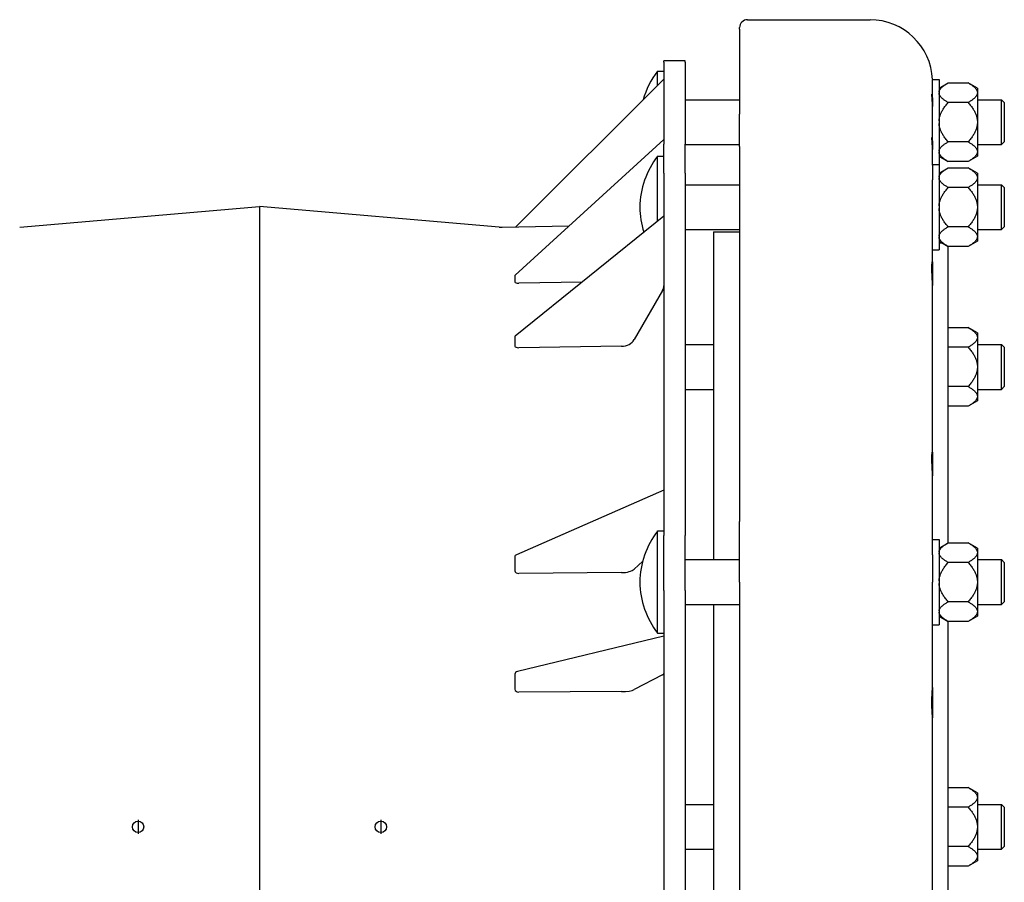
# Model space of a CAD drawing. Header units: millimetres. Extents: x 574 to 5002, y 343 to 1887.
# Tile 5 of 9: x 752 to 1099, y 902 to 1206. Entities that reach past the tile are written whole.
import ezdxf

# ---------------------------------------------------------------- set-up
doc = ezdxf.new("R2010")
doc.units = ezdxf.units.MM
doc.layers.add('DETAIL', color=2, linetype='Continuous')
doc.layers.add('ORIGIN', color=6, linetype='Continuous')

msp = doc.modelspace()

# ---------------------------------------------------------------- linework, layer by layer
at = {"layer": 'DETAIL'}
for p, q in [((1008.45, 1205.6), (1051.64, 1205.6)), ((1005.65, 1202.3), (1005.65, 1202.8)), ((1005.65, 1202.3), (1005.65, 1172.36)), ((978.95, 1190.68), (978.95, 1191.14)), ((986.45, 1191.14), (978.95, 1191.14)), ((978.95, 1190.68), (978.95, 1161.76)), ((986.45, 1190.68), (986.45, 1191.14)), ((986.45, 1190.68), (986.45, 1161.76)), ((976.75, 1182.43), (976.75, 1187.51)), ((976.75, 1187.51), (978.95, 1187.51)), ((926.78, 1132.62), (978.95, 1184.63)), ((1073.62, 1184.51), (1073.62, 1184.28)), ((1073.62, 1184.51), (1075.95, 1184.51)), ((1075.95, 1184.51), (1075.95, 1154.58)), ((1075.95, 1181.51), (1079.15, 1183.36)), ((1079.15, 1183.36), (1086.25, 1183.36)), ((1089.45, 1181.51), (1086.25, 1183.36)), ((1073.64, 1176.95), (1073.64, 1182.5)), ((1089.45, 1181.51), (1089.45, 1180.12)), ((1089.45, 1180.12), (1089.45, 1179.68)), ((986.45, 1177.41), (1005.65, 1177.41)), ((1073.64, 1176.95), (1073.64, 1175.09)), ((1086.25, 1176.43), (1079.15, 1176.43)), ((1089.45, 1179.68), (1089.45, 1169.95)), ((1089.45, 1177.41), (1097.95, 1177.41)), ((1097.95, 1161.61), (1097.95, 1177.41)), ((1098.95, 1176.41), (1097.95, 1177.41)), ((1098.95, 1176.41), (1098.95, 1162.61)), ((1073.64, 1161.75), (1073.64, 1175.09)), ((1005.65, 1160.98), (1005.65, 1172.36)), ((1089.45, 1169.95), (1089.45, 1169.07)), ((1089.45, 1169.07), (1089.45, 1159.34)), ((978.95, 1163.46), (926.52, 1115.59)), ((1086.25, 1162.58), (1079.15, 1162.58)), ((1098.95, 1162.61), (1097.95, 1161.61)), ((978.95, 1151.5), (978.95, 1161.76)), ((986.45, 1151.5), (986.45, 1161.76)), ((986.45, 1161.61), (1005.65, 1161.61)), ((1005.65, 1160.98), (1005.65, 1028.93)), ((1073.64, 1161.75), (1073.64, 1159.89)), ((1073.64, 1154.58), (1073.64, 1159.89)), ((1089.45, 1161.61), (1097.95, 1161.61)), ((1089.45, 1159.34), (1089.45, 1158.9)), ((976.75, 1134.69), (976.75, 1157.58)), ((976.75, 1157.58), (978.95, 1157.58)), ((1075.95, 1157.51), (1079.15, 1155.66)), ((1086.25, 1155.66), (1079.15, 1155.66)), ((1089.45, 1157.51), (1086.25, 1155.66)), ((1089.45, 1158.9), (1089.45, 1157.51)), ((1073.62, 1154.35), (1073.62, 1149.22)), ((1073.63, 1154.58), (1075.95, 1154.58)), ((1075.95, 1154.58), (1075.95, 1124.58)), ((1075.95, 1151.58), (1079.15, 1153.43)), ((1079.15, 1153.43), (1086.25, 1153.43)), ((1089.45, 1151.58), (1086.25, 1153.43)), ((978.95, 1151.5), (978.95, 1023.9)), ((986.45, 1151.5), (986.45, 1023.9)), ((1089.45, 1151.58), (1089.45, 1150.18)), ((1089.45, 1150.18), (1089.45, 1149.74)), ((1089.45, 1149.74), (1089.45, 1140.01)), ((986.45, 1147.48), (1005.65, 1147.48)), ((1086.25, 1146.5), (1079.15, 1146.5)), ((1089.45, 1147.48), (1097.95, 1147.48)), ((1097.95, 1131.68), (1097.95, 1147.48)), ((1098.95, 1146.48), (1097.95, 1147.48)), ((1098.95, 1146.48), (1098.95, 1132.68)), ((1073.64, 1120.23), (1073.64, 1144.7)), ((751.97, 1132.57), (836.45, 1139.86)), ((836.45, 1139.86), (836.45, 702.81)), ((920.93, 1132.57), (836.45, 1139.86)), ((1089.45, 1140.01), (1089.45, 1139.14)), ((1089.45, 1139.14), (1089.45, 1129.41)), ((978.95, 1136.46), (926.61, 1094.15)), ((921.97, 1132.54), (945.53, 1132.95)), ((986.45, 1131.68), (1005.65, 1131.68)), ((1086.25, 1132.65), (1079.15, 1132.65)), ((1089.45, 1131.68), (1097.95, 1131.68)), ((1098.95, 1132.68), (1097.95, 1131.68)), ((996.52, 1130.84), (996.52, 1015.43)), ((996.52, 1130.84), (1005.65, 1130.84)), ((1089.45, 1129.41), (1089.45, 1128.97)), ((1089.45, 1128.97), (1089.45, 1127.57)), ((1073.64, 1124.58), (1075.95, 1124.58)), ((1075.95, 1127.57), (1079.15, 1125.73)), ((1077.22, 1126.84), (1075.95, 1126.92)), ((1086.25, 1125.73), (1079.15, 1125.73)), ((1079.22, 1021.38), (1079.22, 1125.73)), ((1089.45, 1127.57), (1086.25, 1125.73)), ((1073.64, 1120.23), (1073.64, 1112.04)), ((926.45, 1115.47), (926.45, 1114.35)), ((926.45, 1114.35), (926.45, 1113.23)), ((950.17, 1113.2), (927.89, 1112.85)), ((1073.64, 1053.18), (1073.64, 1112.04)), ((978.48, 1110.19), (968.53, 1092.93)), ((1079.22, 1097.17), (1086.25, 1097.17)), ((1089.45, 1095.32), (1086.25, 1097.17)), ((926.45, 1093.88), (926.45, 1092.26)), ((1089.45, 1095.32), (1089.45, 1093.93)), ((1089.45, 1093.93), (1089.45, 1093.49)), ((1089.45, 1093.49), (1089.45, 1083.76)), ((926.45, 1092.26), (926.45, 1090.65)), ((964.09, 1090.59), (927.89, 1090.08)), ((986.45, 1091.22), (996.52, 1091.22)), ((1086.25, 1090.24), (1079.22, 1090.24)), ((1089.45, 1091.22), (1097.95, 1091.22)), ((1097.95, 1075.42), (1097.95, 1091.22)), ((1098.95, 1090.22), (1097.95, 1091.22)), ((1098.95, 1090.22), (1098.95, 1076.42)), ((1089.45, 1083.76), (1089.45, 1082.88)), ((1089.45, 1082.88), (1089.45, 1073.15)), ((1086.25, 1076.39), (1079.22, 1076.39)), ((1098.95, 1076.42), (1097.95, 1075.42)), ((986.45, 1075.42), (996.52, 1075.42)), ((1089.45, 1075.42), (1097.95, 1075.42)), ((1089.45, 1073.15), (1089.45, 1072.71)), ((1089.45, 1072.71), (1089.45, 1071.32)), ((1086.25, 1069.47), (1079.22, 1069.47)), ((1089.45, 1071.32), (1086.25, 1069.47)), ((1073.64, 1053.18), (1073.64, 1044.99)), ((1073.64, 1020.52), (1073.64, 1044.99)), ((978.95, 1039.9), (927.07, 1017.17)), ((1005.65, 1007.53), (1005.65, 1028.93)), ((976.75, 989.53), (976.75, 1025.53)), ((976.75, 1025.53), (978.95, 1025.53)), ((978.95, 1004.62), (978.95, 1023.9)), ((986.45, 1004.62), (986.45, 1023.9)), ((1073.64, 1022.53), (1075.95, 1022.53)), ((1075.95, 1022.53), (1075.95, 992.53)), ((1075.95, 1019.53), (1079.15, 1021.38)), ((1079.15, 1021.38), (1086.25, 1021.38)), ((1089.45, 1019.53), (1086.25, 1021.38)), ((1073.62, 1017.17), (1073.62, 1007.53)), ((1089.45, 1019.53), (1089.45, 1018.13)), ((1089.45, 1018.13), (1089.45, 1017.69)), ((1089.45, 1017.69), (1089.45, 1007.97)), ((926.45, 1016.43), (926.45, 1013.95)), ((926.45, 1013.95), (926.45, 1011.48)), ((971.53, 1014.96), (968.53, 1012.14)), ((986.45, 1015.43), (1005.65, 1015.43)), ((1086.25, 1014.45), (1079.15, 1014.45)), ((1089.45, 1015.43), (1097.95, 1015.43)), ((1097.95, 999.63), (1097.95, 1015.43)), ((1098.95, 1014.43), (1097.95, 1015.43)), ((1098.95, 1014.43), (1098.95, 1000.63)), ((964.09, 1010.87), (927.89, 1010.6)), ((1005.65, 1007.53), (1005.65, 835.15)), ((1089.45, 1007.97), (1089.45, 1007.09)), ((1089.45, 1007.09), (1089.45, 997.36)), ((978.95, 1004.62), (978.95, 838.06)), ((986.45, 1004.62), (986.45, 838.06)), ((986.45, 999.63), (1005.65, 999.63)), ((996.52, 999.63), (996.52, 843.05)), ((1073.64, 970.44), (1073.64, 1002.39)), ((1086.25, 1000.6), (1079.15, 1000.6)), ((1089.45, 999.63), (1097.95, 999.63)), ((1098.95, 1000.63), (1097.95, 999.63)), ((1089.45, 997.36), (1089.45, 996.92)), ((1089.45, 996.92), (1089.45, 995.52)), ((1073.64, 992.53), (1075.95, 992.53)), ((1075.95, 995.52), (1079.15, 993.68)), ((1086.25, 993.68), (1079.15, 993.68)), ((1079.22, 849), (1079.22, 993.68)), ((1089.45, 995.52), (1086.25, 993.68)), ((976.75, 989.53), (978.95, 989.53)), ((978.95, 988.5), (927.41, 976.04)), ((926.45, 975.12), (926.45, 972.45)), ((926.45, 972.45), (926.45, 969.78)), ((978.48, 974.83), (968.53, 969.67)), ((964.09, 968.97), (927.89, 968.82)), ((1073.64, 970.44), (1073.64, 959.75)), ((1073.64, 882.92), (1073.64, 959.75)), ((1079.22, 935.19), (1086.25, 935.19)), ((1089.45, 933.34), (1086.25, 935.19)), ((1089.45, 933.34), (1089.45, 931.94)), ((1089.45, 931.94), (1089.45, 931.51)), ((1089.45, 931.51), (1089.45, 921.78)), ((986.45, 929.24), (996.52, 929.24)), ((1086.25, 928.26), (1079.22, 928.26)), ((1089.45, 929.24), (1097.95, 929.24)), ((1097.95, 913.44), (1097.95, 929.24)), ((1098.95, 928.24), (1097.95, 929.24)), ((1098.95, 928.24), (1098.95, 914.44)), ((1089.45, 921.78), (1089.45, 920.9)), ((1089.45, 920.9), (1089.45, 911.17)), ((986.45, 913.44), (996.52, 913.44)), ((1086.25, 914.41), (1079.22, 914.41)), ((1089.45, 913.44), (1097.95, 913.44)), ((1098.95, 914.44), (1097.95, 913.44)), ((1089.45, 909.33), (1086.25, 907.49)), ((1089.45, 911.17), (1089.45, 910.73)), ((1089.45, 910.73), (1089.45, 909.33)), ((1086.25, 907.49), (1079.22, 907.49))]:
    msp.add_line(p, q, dxfattribs=at)
at = {"layer": 'DETAIL', "flags": 128}
for points in [[(1073.64, 1182.5), (1073.64, 1182.6), (1073.64, 1182.71), (1073.64, 1182.81), (1073.64, 1182.92), (1073.64, 1183.01), (1073.64, 1183.11), (1073.63, 1183.2), (1073.63, 1183.29), (1073.63, 1183.37), (1073.63, 1183.46), (1073.63, 1183.53), (1073.63, 1183.61), (1073.63, 1183.68), (1073.63, 1183.75), (1073.63, 1183.82), (1073.62, 1183.88), (1073.62, 1183.94), (1073.62, 1184), (1073.62, 1184.06), (1073.62, 1184.11), (1073.62, 1184.16), (1073.62, 1184.2), (1073.62, 1184.24), (1073.62, 1184.28)], [(1075.95, 1180.12), (1075.97, 1180.25), (1076, 1180.37), (1076.04, 1180.5), (1076.09, 1180.63), (1076.15, 1180.76), (1076.22, 1180.89), (1076.3, 1181.02), (1076.39, 1181.15), (1076.48, 1181.28), (1076.59, 1181.41), (1076.71, 1181.55), (1076.83, 1181.68), (1076.97, 1181.81), (1077.11, 1181.95), (1077.27, 1182.08), (1077.44, 1182.22), (1077.61, 1182.35), (1077.8, 1182.49), (1078, 1182.63), (1078.21, 1182.78), (1078.42, 1182.92), (1078.65, 1183.06), (1078.9, 1183.21), (1079.15, 1183.36)], [(1086.25, 1183.36), (1086.5, 1183.21), (1086.74, 1183.06), (1086.97, 1182.92), (1087.19, 1182.78), (1087.4, 1182.63), (1087.6, 1182.49), (1087.78, 1182.35), (1087.96, 1182.22), (1088.13, 1182.08), (1088.28, 1181.95), (1088.43, 1181.81), (1088.56, 1181.68), (1088.69, 1181.55), (1088.81, 1181.41), (1088.91, 1181.28), (1089.01, 1181.15), (1089.1, 1181.02), (1089.18, 1180.89), (1089.25, 1180.76), (1089.31, 1180.63), (1089.36, 1180.5), (1089.4, 1180.37), (1089.43, 1180.25), (1089.45, 1180.12)], [(1073.64, 1175.09), (1073.63, 1175.58), (1073.62, 1176.04), (1073.6, 1176.48), (1073.58, 1176.89), (1073.55, 1177.27), (1073.52, 1177.64), (1073.5, 1177.98), (1073.47, 1178.29), (1073.44, 1178.57), (1073.42, 1178.8), (1073.41, 1178.99), (1073.4, 1179.14), (1073.39, 1179.25), (1073.4, 1179.31), (1073.41, 1179.34), (1073.42, 1179.32), (1073.44, 1179.26), (1073.47, 1179.15), (1073.5, 1179), (1073.52, 1178.81), (1073.55, 1178.59), (1073.58, 1178.33), (1073.6, 1178.04), (1073.62, 1177.71), (1073.63, 1177.35), (1073.64, 1176.95)], [(1079.15, 1176.43), (1078.9, 1176.58), (1078.65, 1176.73), (1078.42, 1176.87), (1078.21, 1177.02), (1078, 1177.16), (1077.8, 1177.3), (1077.61, 1177.44), (1077.44, 1177.57), (1077.27, 1177.71), (1077.11, 1177.85), (1076.97, 1177.98), (1076.83, 1178.11), (1076.71, 1178.25), (1076.59, 1178.38), (1076.48, 1178.51), (1076.39, 1178.64), (1076.3, 1178.77), (1076.22, 1178.9), (1076.15, 1179.03), (1076.09, 1179.16), (1076.04, 1179.29), (1076, 1179.42), (1075.97, 1179.55), (1075.95, 1179.68)], [(1075.95, 1169.95), (1075.97, 1170.21), (1076, 1170.47), (1076.04, 1170.72), (1076.09, 1170.98), (1076.15, 1171.24), (1076.22, 1171.5), (1076.3, 1171.76), (1076.39, 1172.02), (1076.48, 1172.28), (1076.59, 1172.54), (1076.71, 1172.81), (1076.83, 1173.07), (1076.97, 1173.34), (1077.11, 1173.61), (1077.27, 1173.88), (1077.44, 1174.15), (1077.61, 1174.43), (1077.8, 1174.7), (1078, 1174.98), (1078.21, 1175.27), (1078.42, 1175.55), (1078.65, 1175.84), (1078.9, 1176.14), (1079.15, 1176.43)], [(1089.45, 1179.68), (1089.43, 1179.55), (1089.4, 1179.42), (1089.36, 1179.29), (1089.31, 1179.16), (1089.25, 1179.03), (1089.18, 1178.9), (1089.1, 1178.77), (1089.01, 1178.64), (1088.91, 1178.51), (1088.81, 1178.38), (1088.69, 1178.25), (1088.56, 1178.11), (1088.43, 1177.98), (1088.28, 1177.85), (1088.13, 1177.71), (1087.96, 1177.57), (1087.78, 1177.44), (1087.6, 1177.3), (1087.4, 1177.16), (1087.19, 1177.02), (1086.97, 1176.87), (1086.74, 1176.73), (1086.5, 1176.58), (1086.25, 1176.43)], [(1086.25, 1176.43), (1086.5, 1176.14), (1086.74, 1175.84), (1086.97, 1175.55), (1087.19, 1175.27), (1087.4, 1174.98), (1087.6, 1174.7), (1087.78, 1174.43), (1087.96, 1174.15), (1088.13, 1173.88), (1088.28, 1173.61), (1088.43, 1173.34), (1088.56, 1173.07), (1088.69, 1172.81), (1088.81, 1172.54), (1088.91, 1172.28), (1089.01, 1172.02), (1089.1, 1171.76), (1089.18, 1171.5), (1089.25, 1171.24), (1089.31, 1170.98), (1089.36, 1170.72), (1089.4, 1170.47), (1089.43, 1170.21), (1089.45, 1169.95)], [(1079.15, 1162.58), (1078.9, 1162.88), (1078.65, 1163.17), (1078.42, 1163.46), (1078.21, 1163.75), (1078, 1164.03), (1077.8, 1164.31), (1077.61, 1164.59), (1077.44, 1164.87), (1077.27, 1165.14), (1077.11, 1165.41), (1076.97, 1165.68), (1076.83, 1165.94), (1076.71, 1166.21), (1076.59, 1166.47), (1076.48, 1166.74), (1076.39, 1167), (1076.3, 1167.26), (1076.22, 1167.52), (1076.15, 1167.78), (1076.09, 1168.03), (1076.04, 1168.29), (1076, 1168.55), (1075.97, 1168.81), (1075.95, 1169.07)], [(1089.45, 1169.07), (1089.43, 1168.81), (1089.4, 1168.55), (1089.36, 1168.29), (1089.31, 1168.03), (1089.25, 1167.78), (1089.18, 1167.52), (1089.1, 1167.26), (1089.01, 1167), (1088.91, 1166.74), (1088.81, 1166.47), (1088.69, 1166.21), (1088.56, 1165.94), (1088.43, 1165.68), (1088.28, 1165.41), (1088.13, 1165.14), (1087.96, 1164.87), (1087.78, 1164.59), (1087.6, 1164.31), (1087.4, 1164.03), (1087.19, 1163.75), (1086.97, 1163.46), (1086.74, 1163.17), (1086.5, 1162.88), (1086.25, 1162.58)], [(1073.64, 1159.89), (1073.63, 1160.38), (1073.62, 1160.84), (1073.6, 1161.28), (1073.58, 1161.69), (1073.55, 1162.08), (1073.52, 1162.44), (1073.5, 1162.79), (1073.47, 1163.1), (1073.44, 1163.37), (1073.42, 1163.6), (1073.41, 1163.79), (1073.4, 1163.94), (1073.39, 1164.05), (1073.4, 1164.11), (1073.41, 1164.14), (1073.42, 1164.12), (1073.44, 1164.06), (1073.47, 1163.95), (1073.5, 1163.8), (1073.52, 1163.61), (1073.55, 1163.39), (1073.58, 1163.13), (1073.6, 1162.84), (1073.62, 1162.51), (1073.63, 1162.15), (1073.64, 1161.75)], [(1075.95, 1159.34), (1075.97, 1159.47), (1076, 1159.6), (1076.04, 1159.73), (1076.09, 1159.86), (1076.15, 1159.99), (1076.22, 1160.12), (1076.3, 1160.25), (1076.39, 1160.38), (1076.48, 1160.51), (1076.59, 1160.64), (1076.71, 1160.77), (1076.83, 1160.9), (1076.97, 1161.04), (1077.11, 1161.17), (1077.27, 1161.31), (1077.44, 1161.44), (1077.61, 1161.58), (1077.8, 1161.72), (1078, 1161.86), (1078.21, 1162), (1078.42, 1162.14), (1078.65, 1162.29), (1078.9, 1162.44), (1079.15, 1162.58)], [(1086.25, 1162.58), (1086.5, 1162.44), (1086.74, 1162.29), (1086.97, 1162.14), (1087.19, 1162), (1087.4, 1161.86), (1087.6, 1161.72), (1087.78, 1161.58), (1087.96, 1161.44), (1088.13, 1161.31), (1088.28, 1161.17), (1088.43, 1161.04), (1088.56, 1160.9), (1088.69, 1160.77), (1088.81, 1160.64), (1088.91, 1160.51), (1089.01, 1160.38), (1089.1, 1160.25), (1089.18, 1160.12), (1089.25, 1159.99), (1089.31, 1159.86), (1089.36, 1159.73), (1089.4, 1159.6), (1089.43, 1159.47), (1089.45, 1159.34)], [(1079.15, 1155.66), (1078.9, 1155.81), (1078.65, 1155.95), (1078.42, 1156.1), (1078.21, 1156.24), (1078, 1156.38), (1077.8, 1156.52), (1077.61, 1156.66), (1077.44, 1156.8), (1077.27, 1156.94), (1077.11, 1157.07), (1076.97, 1157.21), (1076.83, 1157.34), (1076.71, 1157.47), (1076.59, 1157.6), (1076.48, 1157.73), (1076.39, 1157.87), (1076.3, 1158), (1076.22, 1158.13), (1076.15, 1158.25), (1076.09, 1158.38), (1076.04, 1158.51), (1076, 1158.64), (1075.97, 1158.77), (1075.95, 1158.9)], [(1089.45, 1158.9), (1089.43, 1158.77), (1089.4, 1158.64), (1089.36, 1158.51), (1089.31, 1158.38), (1089.25, 1158.25), (1089.18, 1158.13), (1089.1, 1158), (1089.01, 1157.87), (1088.91, 1157.73), (1088.81, 1157.6), (1088.69, 1157.47), (1088.56, 1157.34), (1088.43, 1157.21), (1088.28, 1157.07), (1088.13, 1156.94), (1087.96, 1156.8), (1087.78, 1156.66), (1087.6, 1156.52), (1087.4, 1156.38), (1087.19, 1156.24), (1086.97, 1156.1), (1086.74, 1155.95), (1086.5, 1155.81), (1086.25, 1155.66)], [(1073.62, 1154.35), (1073.62, 1154.37), (1073.62, 1154.38), (1073.62, 1154.4), (1073.62, 1154.42), (1073.62, 1154.43), (1073.62, 1154.45), (1073.62, 1154.46), (1073.62, 1154.47), (1073.62, 1154.49), (1073.62, 1154.5), (1073.62, 1154.51), (1073.62, 1154.52), (1073.62, 1154.53), (1073.62, 1154.53), (1073.62, 1154.54), (1073.62, 1154.55), (1073.63, 1154.56), (1073.63, 1154.56), (1073.63, 1154.56), (1073.63, 1154.57), (1073.63, 1154.57), (1073.63, 1154.57), (1073.63, 1154.57), (1073.63, 1154.58)], [(1075.95, 1150.18), (1075.97, 1150.31), (1076, 1150.44), (1076.04, 1150.57), (1076.09, 1150.7), (1076.15, 1150.83), (1076.22, 1150.96), (1076.3, 1151.09), (1076.39, 1151.22), (1076.48, 1151.35), (1076.59, 1151.48), (1076.71, 1151.61), (1076.83, 1151.75), (1076.97, 1151.88), (1077.11, 1152.01), (1077.27, 1152.15), (1077.44, 1152.28), (1077.61, 1152.42), (1077.8, 1152.56), (1078, 1152.7), (1078.21, 1152.84), (1078.42, 1152.99), (1078.65, 1153.13), (1078.9, 1153.28), (1079.15, 1153.43)], [(1086.25, 1153.43), (1086.5, 1153.28), (1086.74, 1153.13), (1086.97, 1152.99), (1087.19, 1152.84), (1087.4, 1152.7), (1087.6, 1152.56), (1087.78, 1152.42), (1087.96, 1152.28), (1088.13, 1152.15), (1088.28, 1152.01), (1088.43, 1151.88), (1088.56, 1151.75), (1088.69, 1151.61), (1088.81, 1151.48), (1088.91, 1151.35), (1089.01, 1151.22), (1089.1, 1151.09), (1089.18, 1150.96), (1089.25, 1150.83), (1089.31, 1150.7), (1089.36, 1150.57), (1089.4, 1150.44), (1089.43, 1150.31), (1089.45, 1150.18)], [(1073.64, 1144.7), (1073.64, 1144.91), (1073.64, 1145.11), (1073.64, 1145.32), (1073.64, 1145.52), (1073.64, 1145.72), (1073.64, 1145.92), (1073.63, 1146.12), (1073.63, 1146.32), (1073.63, 1146.52), (1073.63, 1146.71), (1073.63, 1146.9), (1073.63, 1147.09), (1073.63, 1147.28), (1073.63, 1147.47), (1073.63, 1147.65), (1073.62, 1147.84), (1073.62, 1148.02), (1073.62, 1148.19), (1073.62, 1148.37), (1073.62, 1148.54), (1073.62, 1148.72), (1073.62, 1148.89), (1073.62, 1149.05), (1073.62, 1149.22)], [(1079.15, 1146.5), (1078.9, 1146.65), (1078.65, 1146.8), (1078.42, 1146.94), (1078.21, 1147.08), (1078, 1147.23), (1077.8, 1147.37), (1077.61, 1147.5), (1077.44, 1147.64), (1077.27, 1147.78), (1077.11, 1147.91), (1076.97, 1148.05), (1076.83, 1148.18), (1076.71, 1148.31), (1076.59, 1148.45), (1076.48, 1148.58), (1076.39, 1148.71), (1076.3, 1148.84), (1076.22, 1148.97), (1076.15, 1149.1), (1076.09, 1149.23), (1076.04, 1149.36), (1076, 1149.48), (1075.97, 1149.61), (1075.95, 1149.74)], [(1089.45, 1149.74), (1089.43, 1149.61), (1089.4, 1149.48), (1089.36, 1149.36), (1089.31, 1149.23), (1089.25, 1149.1), (1089.18, 1148.97), (1089.1, 1148.84), (1089.01, 1148.71), (1088.91, 1148.58), (1088.81, 1148.45), (1088.69, 1148.31), (1088.56, 1148.18), (1088.43, 1148.05), (1088.28, 1147.91), (1088.13, 1147.78), (1087.96, 1147.64), (1087.78, 1147.5), (1087.6, 1147.37), (1087.4, 1147.23), (1087.19, 1147.08), (1086.97, 1146.94), (1086.74, 1146.8), (1086.5, 1146.65), (1086.25, 1146.5)], [(1075.95, 1140.01), (1075.97, 1140.27), (1076, 1140.53), (1076.04, 1140.79), (1076.09, 1141.05), (1076.15, 1141.31), (1076.22, 1141.57), (1076.3, 1141.83), (1076.39, 1142.09), (1076.48, 1142.35), (1076.59, 1142.61), (1076.71, 1142.87), (1076.83, 1143.14), (1076.97, 1143.41), (1077.11, 1143.67), (1077.27, 1143.95), (1077.44, 1144.22), (1077.61, 1144.49), (1077.8, 1144.77), (1078, 1145.05), (1078.21, 1145.33), (1078.42, 1145.62), (1078.65, 1145.91), (1078.9, 1146.2), (1079.15, 1146.5)], [(1086.25, 1146.5), (1086.5, 1146.2), (1086.74, 1145.91), (1086.97, 1145.62), (1087.19, 1145.33), (1087.4, 1145.05), (1087.6, 1144.77), (1087.78, 1144.49), (1087.96, 1144.22), (1088.13, 1143.95), (1088.28, 1143.67), (1088.43, 1143.41), (1088.56, 1143.14), (1088.69, 1142.87), (1088.81, 1142.61), (1088.91, 1142.35), (1089.01, 1142.09), (1089.1, 1141.83), (1089.18, 1141.57), (1089.25, 1141.31), (1089.31, 1141.05), (1089.36, 1140.79), (1089.4, 1140.53), (1089.43, 1140.27), (1089.45, 1140.01)], [(1079.15, 1132.65), (1078.9, 1132.95), (1078.65, 1133.24), (1078.42, 1133.53), (1078.21, 1133.82), (1078, 1134.1), (1077.8, 1134.38), (1077.61, 1134.66), (1077.44, 1134.93), (1077.27, 1135.21), (1077.11, 1135.48), (1076.97, 1135.74), (1076.83, 1136.01), (1076.71, 1136.28), (1076.59, 1136.54), (1076.48, 1136.8), (1076.39, 1137.06), (1076.3, 1137.32), (1076.22, 1137.58), (1076.15, 1137.84), (1076.09, 1138.1), (1076.04, 1138.36), (1076, 1138.62), (1075.97, 1138.88), (1075.95, 1139.14)], [(1089.45, 1139.14), (1089.43, 1138.88), (1089.4, 1138.62), (1089.36, 1138.36), (1089.31, 1138.1), (1089.25, 1137.84), (1089.18, 1137.58), (1089.1, 1137.32), (1089.01, 1137.06), (1088.91, 1136.8), (1088.81, 1136.54), (1088.69, 1136.28), (1088.56, 1136.01), (1088.43, 1135.74), (1088.28, 1135.48), (1088.13, 1135.21), (1087.96, 1134.93), (1087.78, 1134.66), (1087.6, 1134.38), (1087.4, 1134.1), (1087.19, 1133.82), (1086.97, 1133.53), (1086.74, 1133.24), (1086.5, 1132.95), (1086.25, 1132.65)], [(1075.95, 1129.41), (1075.97, 1129.54), (1076, 1129.67), (1076.04, 1129.8), (1076.09, 1129.92), (1076.15, 1130.05), (1076.22, 1130.18), (1076.3, 1130.31), (1076.39, 1130.44), (1076.48, 1130.57), (1076.59, 1130.71), (1076.71, 1130.84), (1076.83, 1130.97), (1076.97, 1131.1), (1077.11, 1131.24), (1077.27, 1131.37), (1077.44, 1131.51), (1077.61, 1131.65), (1077.8, 1131.79), (1078, 1131.93), (1078.21, 1132.07), (1078.42, 1132.21), (1078.65, 1132.36), (1078.9, 1132.5), (1079.15, 1132.65)], [(1086.25, 1132.65), (1086.5, 1132.5), (1086.74, 1132.36), (1086.97, 1132.21), (1087.19, 1132.07), (1087.4, 1131.93), (1087.6, 1131.79), (1087.78, 1131.65), (1087.96, 1131.51), (1088.13, 1131.37), (1088.28, 1131.24), (1088.43, 1131.1), (1088.56, 1130.97), (1088.69, 1130.84), (1088.81, 1130.71), (1088.91, 1130.57), (1089.01, 1130.44), (1089.1, 1130.31), (1089.18, 1130.18), (1089.25, 1130.05), (1089.31, 1129.92), (1089.36, 1129.8), (1089.4, 1129.67), (1089.43, 1129.54), (1089.45, 1129.41)], [(1079.15, 1125.73), (1078.9, 1125.87), (1078.65, 1126.02), (1078.42, 1126.17), (1078.21, 1126.31), (1078, 1126.45), (1077.8, 1126.59), (1077.61, 1126.73), (1077.44, 1126.87), (1077.27, 1127), (1077.11, 1127.14), (1076.97, 1127.27), (1076.83, 1127.41), (1076.71, 1127.54), (1076.59, 1127.67), (1076.48, 1127.8), (1076.39, 1127.93), (1076.3, 1128.06), (1076.22, 1128.19), (1076.15, 1128.32), (1076.09, 1128.45), (1076.04, 1128.58), (1076, 1128.71), (1075.97, 1128.84), (1075.95, 1128.97)], [(1089.45, 1128.97), (1089.43, 1128.84), (1089.4, 1128.71), (1089.36, 1128.58), (1089.31, 1128.45), (1089.25, 1128.32), (1089.18, 1128.19), (1089.1, 1128.06), (1089.01, 1127.93), (1088.91, 1127.8), (1088.81, 1127.67), (1088.69, 1127.54), (1088.56, 1127.41), (1088.43, 1127.27), (1088.28, 1127.14), (1088.13, 1127), (1087.96, 1126.87), (1087.78, 1126.73), (1087.6, 1126.59), (1087.4, 1126.45), (1087.19, 1126.31), (1086.97, 1126.17), (1086.74, 1126.02), (1086.5, 1125.87), (1086.25, 1125.73)], [(1073.64, 1112.04), (1073.63, 1112.52), (1073.62, 1113.01), (1073.6, 1113.5), (1073.58, 1113.99), (1073.55, 1114.49), (1073.52, 1114.99), (1073.5, 1115.5), (1073.47, 1116), (1073.44, 1116.5), (1073.42, 1116.97), (1073.41, 1117.42), (1073.4, 1117.85), (1073.39, 1118.24), (1073.4, 1118.6), (1073.41, 1118.94), (1073.42, 1119.26), (1073.44, 1119.54), (1073.47, 1119.79), (1073.5, 1119.99), (1073.52, 1120.15), (1073.55, 1120.27), (1073.58, 1120.34), (1073.6, 1120.38), (1073.62, 1120.37), (1073.63, 1120.32), (1073.64, 1120.23)], [(1086.25, 1097.17), (1086.5, 1097.02), (1086.74, 1096.87), (1086.97, 1096.73), (1087.19, 1096.59), (1087.4, 1096.44), (1087.6, 1096.3), (1087.78, 1096.17), (1087.96, 1096.03), (1088.13, 1095.89), (1088.28, 1095.76), (1088.43, 1095.62), (1088.56, 1095.49), (1088.69, 1095.36), (1088.81, 1095.22), (1088.91, 1095.09), (1089.01, 1094.96), (1089.1, 1094.83), (1089.18, 1094.7), (1089.25, 1094.57), (1089.31, 1094.44), (1089.36, 1094.31), (1089.4, 1094.19), (1089.43, 1094.06), (1089.45, 1093.93)], [(1089.45, 1093.49), (1089.43, 1093.36), (1089.4, 1093.23), (1089.36, 1093.1), (1089.31, 1092.97), (1089.25, 1092.84), (1089.18, 1092.71), (1089.1, 1092.58), (1089.01, 1092.45), (1088.91, 1092.32), (1088.81, 1092.19), (1088.69, 1092.06), (1088.56, 1091.92), (1088.43, 1091.79), (1088.28, 1091.66), (1088.13, 1091.52), (1087.96, 1091.39), (1087.78, 1091.25), (1087.6, 1091.11), (1087.4, 1090.97), (1087.19, 1090.83), (1086.97, 1090.68), (1086.74, 1090.54), (1086.5, 1090.39), (1086.25, 1090.24)], [(1086.25, 1090.24), (1086.5, 1089.95), (1086.74, 1089.65), (1086.97, 1089.36), (1087.19, 1089.08), (1087.4, 1088.79), (1087.6, 1088.51), (1087.78, 1088.24), (1087.96, 1087.96), (1088.13, 1087.69), (1088.28, 1087.42), (1088.43, 1087.15), (1088.56, 1086.88), (1088.69, 1086.62), (1088.81, 1086.35), (1088.91, 1086.09), (1089.01, 1085.83), (1089.1, 1085.57), (1089.18, 1085.31), (1089.25, 1085.05), (1089.31, 1084.79), (1089.36, 1084.53), (1089.4, 1084.28), (1089.43, 1084.02), (1089.45, 1083.76)], [(1089.45, 1082.88), (1089.43, 1082.62), (1089.4, 1082.36), (1089.36, 1082.1), (1089.31, 1081.85), (1089.25, 1081.59), (1089.18, 1081.33), (1089.1, 1081.07), (1089.01, 1080.81), (1088.91, 1080.55), (1088.81, 1080.28), (1088.69, 1080.02), (1088.56, 1079.76), (1088.43, 1079.49), (1088.28, 1079.22), (1088.13, 1078.95), (1087.96, 1078.68), (1087.78, 1078.4), (1087.6, 1078.12), (1087.4, 1077.84), (1087.19, 1077.56), (1086.97, 1077.27), (1086.74, 1076.99), (1086.5, 1076.69), (1086.25, 1076.39)], [(1086.25, 1076.39), (1086.5, 1076.25), (1086.74, 1076.1), (1086.97, 1075.95), (1087.19, 1075.81), (1087.4, 1075.67), (1087.6, 1075.53), (1087.78, 1075.39), (1087.96, 1075.25), (1088.13, 1075.12), (1088.28, 1074.98), (1088.43, 1074.85), (1088.56, 1074.71), (1088.69, 1074.58), (1088.81, 1074.45), (1088.91, 1074.32), (1089.01, 1074.19), (1089.1, 1074.06), (1089.18, 1073.93), (1089.25, 1073.8), (1089.31, 1073.67), (1089.36, 1073.54), (1089.4, 1073.41), (1089.43, 1073.28), (1089.45, 1073.15)], [(1089.45, 1072.71), (1089.43, 1072.58), (1089.4, 1072.45), (1089.36, 1072.32), (1089.31, 1072.2), (1089.25, 1072.07), (1089.18, 1071.94), (1089.1, 1071.81), (1089.01, 1071.68), (1088.91, 1071.55), (1088.81, 1071.41), (1088.69, 1071.28), (1088.56, 1071.15), (1088.43, 1071.02), (1088.28, 1070.88), (1088.13, 1070.75), (1087.96, 1070.61), (1087.78, 1070.47), (1087.6, 1070.33), (1087.4, 1070.19), (1087.19, 1070.05), (1086.97, 1069.91), (1086.74, 1069.76), (1086.5, 1069.62), (1086.25, 1069.47)], [(1073.64, 1044.99), (1073.63, 1045.48), (1073.62, 1045.97), (1073.6, 1046.46), (1073.58, 1046.95), (1073.55, 1047.44), (1073.52, 1047.95), (1073.5, 1048.46), (1073.47, 1048.96), (1073.44, 1049.45), (1073.42, 1049.93), (1073.41, 1050.38), (1073.4, 1050.8), (1073.39, 1051.19), (1073.4, 1051.56), (1073.41, 1051.9), (1073.42, 1052.22), (1073.44, 1052.5), (1073.47, 1052.74), (1073.5, 1052.95), (1073.52, 1053.11), (1073.55, 1053.23), (1073.58, 1053.3), (1073.6, 1053.33), (1073.62, 1053.33), (1073.63, 1053.28), (1073.64, 1053.18)], [(1073.62, 1017.17), (1073.62, 1017.33), (1073.62, 1017.49), (1073.62, 1017.65), (1073.62, 1017.81), (1073.62, 1017.96), (1073.62, 1018.12), (1073.62, 1018.27), (1073.62, 1018.42), (1073.63, 1018.57), (1073.63, 1018.72), (1073.63, 1018.86), (1073.63, 1019), (1073.63, 1019.14), (1073.63, 1019.28), (1073.63, 1019.42), (1073.63, 1019.55), (1073.63, 1019.68), (1073.64, 1019.81), (1073.64, 1019.93), (1073.64, 1020.06), (1073.64, 1020.18), (1073.64, 1020.29), (1073.64, 1020.41), (1073.64, 1020.52)], [(1075.95, 1018.13), (1075.97, 1018.26), (1076, 1018.39), (1076.04, 1018.52), (1076.09, 1018.65), (1076.15, 1018.78), (1076.22, 1018.91), (1076.3, 1019.04), (1076.39, 1019.17), (1076.48, 1019.3), (1076.59, 1019.43), (1076.71, 1019.56), (1076.83, 1019.7), (1076.97, 1019.83), (1077.11, 1019.96), (1077.27, 1020.1), (1077.44, 1020.23), (1077.61, 1020.37), (1077.8, 1020.51), (1078, 1020.65), (1078.21, 1020.79), (1078.42, 1020.94), (1078.65, 1021.08), (1078.9, 1021.23), (1079.15, 1021.38)], [(1086.25, 1021.38), (1086.5, 1021.23), (1086.74, 1021.08), (1086.97, 1020.94), (1087.19, 1020.79), (1087.4, 1020.65), (1087.6, 1020.51), (1087.78, 1020.37), (1087.96, 1020.23), (1088.13, 1020.1), (1088.28, 1019.96), (1088.43, 1019.83), (1088.56, 1019.7), (1088.69, 1019.56), (1088.81, 1019.43), (1088.91, 1019.3), (1089.01, 1019.17), (1089.1, 1019.04), (1089.18, 1018.91), (1089.25, 1018.78), (1089.31, 1018.65), (1089.36, 1018.52), (1089.4, 1018.39), (1089.43, 1018.26), (1089.45, 1018.13)], [(1079.15, 1014.45), (1078.9, 1014.6), (1078.65, 1014.75), (1078.42, 1014.89), (1078.21, 1015.03), (1078, 1015.18), (1077.8, 1015.32), (1077.61, 1015.45), (1077.44, 1015.59), (1077.27, 1015.73), (1077.11, 1015.86), (1076.97, 1016), (1076.83, 1016.13), (1076.71, 1016.26), (1076.59, 1016.4), (1076.48, 1016.53), (1076.39, 1016.66), (1076.3, 1016.79), (1076.22, 1016.92), (1076.15, 1017.05), (1076.09, 1017.18), (1076.04, 1017.31), (1076, 1017.44), (1075.97, 1017.56), (1075.95, 1017.69)], [(1089.45, 1017.69), (1089.43, 1017.56), (1089.4, 1017.44), (1089.36, 1017.31), (1089.31, 1017.18), (1089.25, 1017.05), (1089.18, 1016.92), (1089.1, 1016.79), (1089.01, 1016.66), (1088.91, 1016.53), (1088.81, 1016.4), (1088.69, 1016.26), (1088.56, 1016.13), (1088.43, 1016), (1088.28, 1015.86), (1088.13, 1015.73), (1087.96, 1015.59), (1087.78, 1015.45), (1087.6, 1015.32), (1087.4, 1015.18), (1087.19, 1015.03), (1086.97, 1014.89), (1086.74, 1014.75), (1086.5, 1014.6), (1086.25, 1014.45)], [(1075.95, 1007.97), (1075.97, 1008.22), (1076, 1008.48), (1076.04, 1008.74), (1076.09, 1009), (1076.15, 1009.26), (1076.22, 1009.52), (1076.3, 1009.78), (1076.39, 1010.04), (1076.48, 1010.3), (1076.59, 1010.56), (1076.71, 1010.83), (1076.83, 1011.09), (1076.97, 1011.36), (1077.11, 1011.63), (1077.27, 1011.9), (1077.44, 1012.17), (1077.61, 1012.44), (1077.8, 1012.72), (1078, 1013), (1078.21, 1013.28), (1078.42, 1013.57), (1078.65, 1013.86), (1078.9, 1014.15), (1079.15, 1014.45)], [(1086.25, 1014.45), (1086.5, 1014.15), (1086.74, 1013.86), (1086.97, 1013.57), (1087.19, 1013.28), (1087.4, 1013), (1087.6, 1012.72), (1087.78, 1012.44), (1087.96, 1012.17), (1088.13, 1011.9), (1088.28, 1011.63), (1088.43, 1011.36), (1088.56, 1011.09), (1088.69, 1010.83), (1088.81, 1010.56), (1088.91, 1010.3), (1089.01, 1010.04), (1089.1, 1009.78), (1089.18, 1009.52), (1089.25, 1009.26), (1089.31, 1009), (1089.36, 1008.74), (1089.4, 1008.48), (1089.43, 1008.22), (1089.45, 1007.97)], [(1073.64, 1002.39), (1073.64, 1002.6), (1073.64, 1002.81), (1073.64, 1003.02), (1073.64, 1003.23), (1073.64, 1003.44), (1073.64, 1003.65), (1073.63, 1003.87), (1073.63, 1004.08), (1073.63, 1004.3), (1073.63, 1004.51), (1073.63, 1004.73), (1073.63, 1004.94), (1073.63, 1005.16), (1073.63, 1005.37), (1073.63, 1005.59), (1073.62, 1005.81), (1073.62, 1006.02), (1073.62, 1006.24), (1073.62, 1006.45), (1073.62, 1006.67), (1073.62, 1006.88), (1073.62, 1007.1), (1073.62, 1007.31), (1073.62, 1007.53)], [(1079.15, 1000.6), (1078.9, 1000.9), (1078.65, 1001.19), (1078.42, 1001.48), (1078.21, 1001.77), (1078, 1002.05), (1077.8, 1002.33), (1077.61, 1002.61), (1077.44, 1002.88), (1077.27, 1003.16), (1077.11, 1003.43), (1076.97, 1003.7), (1076.83, 1003.96), (1076.71, 1004.23), (1076.59, 1004.49), (1076.48, 1004.75), (1076.39, 1005.01), (1076.3, 1005.27), (1076.22, 1005.53), (1076.15, 1005.79), (1076.09, 1006.05), (1076.04, 1006.31), (1076, 1006.57), (1075.97, 1006.83), (1075.95, 1007.09)], [(1089.45, 1007.09), (1089.43, 1006.83), (1089.4, 1006.57), (1089.36, 1006.31), (1089.31, 1006.05), (1089.25, 1005.79), (1089.18, 1005.53), (1089.1, 1005.27), (1089.01, 1005.01), (1088.91, 1004.75), (1088.81, 1004.49), (1088.69, 1004.23), (1088.56, 1003.96), (1088.43, 1003.7), (1088.28, 1003.43), (1088.13, 1003.16), (1087.96, 1002.88), (1087.78, 1002.61), (1087.6, 1002.33), (1087.4, 1002.05), (1087.19, 1001.77), (1086.97, 1001.48), (1086.74, 1001.19), (1086.5, 1000.9), (1086.25, 1000.6)], [(1075.95, 997.36), (1075.97, 997.49), (1076, 997.62), (1076.04, 997.75), (1076.09, 997.88), (1076.15, 998), (1076.22, 998.13), (1076.3, 998.26), (1076.39, 998.39), (1076.48, 998.53), (1076.59, 998.66), (1076.71, 998.79), (1076.83, 998.92), (1076.97, 999.05), (1077.11, 999.19), (1077.27, 999.32), (1077.44, 999.46), (1077.61, 999.6), (1077.8, 999.74), (1078, 999.88), (1078.21, 1000.02), (1078.42, 1000.16), (1078.65, 1000.31), (1078.9, 1000.45), (1079.15, 1000.6)], [(1086.25, 1000.6), (1086.5, 1000.45), (1086.74, 1000.31), (1086.97, 1000.16), (1087.19, 1000.02), (1087.4, 999.88), (1087.6, 999.74), (1087.78, 999.6), (1087.96, 999.46), (1088.13, 999.32), (1088.28, 999.19), (1088.43, 999.05), (1088.56, 998.92), (1088.69, 998.79), (1088.81, 998.66), (1088.91, 998.53), (1089.01, 998.39), (1089.1, 998.26), (1089.18, 998.13), (1089.25, 998), (1089.31, 997.88), (1089.36, 997.75), (1089.4, 997.62), (1089.43, 997.49), (1089.45, 997.36)], [(1079.15, 993.68), (1078.9, 993.82), (1078.65, 993.97), (1078.42, 994.12), (1078.21, 994.26), (1078, 994.4), (1077.8, 994.54), (1077.61, 994.68), (1077.44, 994.82), (1077.27, 994.95), (1077.11, 995.09), (1076.97, 995.22), (1076.83, 995.36), (1076.71, 995.49), (1076.59, 995.62), (1076.48, 995.75), (1076.39, 995.88), (1076.3, 996.01), (1076.22, 996.14), (1076.15, 996.27), (1076.09, 996.4), (1076.04, 996.53), (1076, 996.66), (1075.97, 996.79), (1075.95, 996.92)], [(1089.45, 996.92), (1089.43, 996.79), (1089.4, 996.66), (1089.36, 996.53), (1089.31, 996.4), (1089.25, 996.27), (1089.18, 996.14), (1089.1, 996.01), (1089.01, 995.88), (1088.91, 995.75), (1088.81, 995.62), (1088.69, 995.49), (1088.56, 995.36), (1088.43, 995.22), (1088.28, 995.09), (1088.13, 994.95), (1087.96, 994.82), (1087.78, 994.68), (1087.6, 994.54), (1087.4, 994.4), (1087.19, 994.26), (1086.97, 994.12), (1086.74, 993.97), (1086.5, 993.82), (1086.25, 993.68)], [(1073.64, 959.75), (1073.63, 960), (1073.62, 960.29), (1073.6, 960.61), (1073.58, 960.95), (1073.55, 961.32), (1073.52, 961.73), (1073.5, 962.17), (1073.47, 962.63), (1073.44, 963.11), (1073.42, 963.6), (1073.41, 964.1), (1073.4, 964.6), (1073.39, 965.1), (1073.4, 965.59), (1073.41, 966.09), (1073.42, 966.59), (1073.44, 967.09), (1073.47, 967.57), (1073.5, 968.03), (1073.52, 968.46), (1073.55, 968.87), (1073.58, 969.24), (1073.6, 969.58), (1073.62, 969.9), (1073.63, 970.19), (1073.64, 970.44)], [(1086.25, 935.19), (1086.5, 935.04), (1086.74, 934.89), (1086.97, 934.75), (1087.19, 934.6), (1087.4, 934.46), (1087.6, 934.32), (1087.78, 934.18), (1087.96, 934.05), (1088.13, 933.91), (1088.28, 933.77), (1088.43, 933.64), (1088.56, 933.51), (1088.69, 933.37), (1088.81, 933.24), (1088.91, 933.11), (1089.01, 932.98), (1089.1, 932.85), (1089.18, 932.72), (1089.25, 932.59), (1089.31, 932.46), (1089.36, 932.33), (1089.4, 932.2), (1089.43, 932.07), (1089.45, 931.94)], [(1089.45, 931.51), (1089.43, 931.38), (1089.4, 931.25), (1089.36, 931.12), (1089.31, 930.99), (1089.25, 930.86), (1089.18, 930.73), (1089.1, 930.6), (1089.01, 930.47), (1088.91, 930.34), (1088.81, 930.21), (1088.69, 930.08), (1088.56, 929.94), (1088.43, 929.81), (1088.28, 929.67), (1088.13, 929.54), (1087.96, 929.4), (1087.78, 929.27), (1087.6, 929.13), (1087.4, 928.99), (1087.19, 928.85), (1086.97, 928.7), (1086.74, 928.56), (1086.5, 928.41), (1086.25, 928.26)], [(1086.25, 928.26), (1086.5, 927.96), (1086.74, 927.67), (1086.97, 927.38), (1087.19, 927.1), (1087.4, 926.81), (1087.6, 926.53), (1087.78, 926.25), (1087.96, 925.98), (1088.13, 925.71), (1088.28, 925.44), (1088.43, 925.17), (1088.56, 924.9), (1088.69, 924.64), (1088.81, 924.37), (1088.91, 924.11), (1089.01, 923.85), (1089.1, 923.59), (1089.18, 923.33), (1089.25, 923.07), (1089.31, 922.81), (1089.36, 922.55), (1089.4, 922.29), (1089.43, 922.03), (1089.45, 921.78)], [(1089.45, 920.9), (1089.43, 920.64), (1089.4, 920.38), (1089.36, 920.12), (1089.31, 919.86), (1089.25, 919.6), (1089.18, 919.35), (1089.1, 919.09), (1089.01, 918.83), (1088.91, 918.56), (1088.81, 918.3), (1088.69, 918.04), (1088.56, 917.77), (1088.43, 917.51), (1088.28, 917.24), (1088.13, 916.97), (1087.96, 916.69), (1087.78, 916.42), (1087.6, 916.14), (1087.4, 915.86), (1087.19, 915.58), (1086.97, 915.29), (1086.74, 915), (1086.5, 914.71), (1086.25, 914.41)], [(1086.25, 914.41), (1086.5, 914.26), (1086.74, 914.12), (1086.97, 913.97), (1087.19, 913.83), (1087.4, 913.69), (1087.6, 913.55), (1087.78, 913.41), (1087.96, 913.27), (1088.13, 913.13), (1088.28, 913), (1088.43, 912.86), (1088.56, 912.73), (1088.69, 912.6), (1088.81, 912.47), (1088.91, 912.34), (1089.01, 912.21), (1089.1, 912.08), (1089.18, 911.95), (1089.25, 911.82), (1089.31, 911.69), (1089.36, 911.56), (1089.4, 911.43), (1089.43, 911.3), (1089.45, 911.17)], [(1089.45, 910.73), (1089.43, 910.6), (1089.4, 910.47), (1089.36, 910.34), (1089.31, 910.21), (1089.25, 910.08), (1089.18, 909.95), (1089.1, 909.82), (1089.01, 909.69), (1088.91, 909.56), (1088.81, 909.43), (1088.69, 909.3), (1088.56, 909.17), (1088.43, 909.03), (1088.28, 908.9), (1088.13, 908.76), (1087.96, 908.63), (1087.78, 908.49), (1087.6, 908.35), (1087.4, 908.21), (1087.19, 908.07), (1086.97, 907.93), (1086.74, 907.78), (1086.5, 907.64), (1086.25, 907.49)]]:
    msp.add_lwpolyline(points, dxfattribs=at)
at = {"layer": 'DETAIL'}
for centre, radius, start, end in [((1008.45, 1202.8), 2.8, 90, 180), ((1051.64, 1183.6), 22, 2.363, 90), ((1001.32, 1168.81), 30.88, 142.7216, 163.9457), ((1001.32, 1138.87), 30.88, 142.7216, 178.6983), ((1001.32, 1140.28), 30.88, 181.3017, 197.8877), ((921.79, 1142.53), 10, 265.066, 271), ((1001.32, 1006.82), 30.88, 142.7216, 178.6983), ((1001.32, 1008.23), 30.88, 181.3017, 217.2784)]:
    msp.add_arc(centre, radius, start, end, dxfattribs=at)
for centre, major_axis, ratio, start_param, end_param in [((927.89, 1115.49), (-1.44, -0.02), 0.2824, 5.973185, 6.278292), ((927.89, 1113.25), (-1.44, -0.02), 0.2824, 6.278292, 7.849088), ((973.95, 1111.9), (5, 0), 0.809017, 5.846853, 6.277283), ((927.89, 1093.9), (-1.44, -0.02), 0.408118, 5.801538, 6.27627), ((927.89, 1090.67), (-1.44, -0.02), 0.408118, 6.27627, 7.847066), ((964, 1094.64), (-5, 0), 0.809017, 1.58825, 2.70526), ((927.89, 1016.44), (-1.44, -0.02), 0.624151, 5.308211, 6.275361), ((927.89, 1011.49), (-1.44, -0.02), 0.624151, 6.275361, 7.846158), ((964, 1013.06), (-5, 0), 0.438371, 1.58825, 2.70526), ((927.89, 975.12), (-1.44, -0.01), 0.673846, 5.046053, 6.277973), ((973.95, 975.34), (5, 0), 0.241922, 5.846853, 6.277283), ((927.89, 969.79), (-1.44, -0.01), 0.673846, 6.277973, 7.848769), ((964, 970.18), (-5, 0), 0.241922, 1.58825, 2.70526)]:
    msp.add_ellipse(centre, major_axis=major_axis, ratio=ratio, start_param=start_param, end_param=end_param, dxfattribs=at)
at = {"layer": 'ORIGIN'}
for p, q in [((793.67, 923.84), (793.67, 918.84)), ((879.22, 923.84), (879.22, 918.84))]:
    msp.add_line(p, q, dxfattribs=at)
for centre in [(793.67, 921.34), (879.22, 921.34)]:
    msp.add_circle(centre, 2, dxfattribs=at)

doc.saveas('drawing.dxf')
